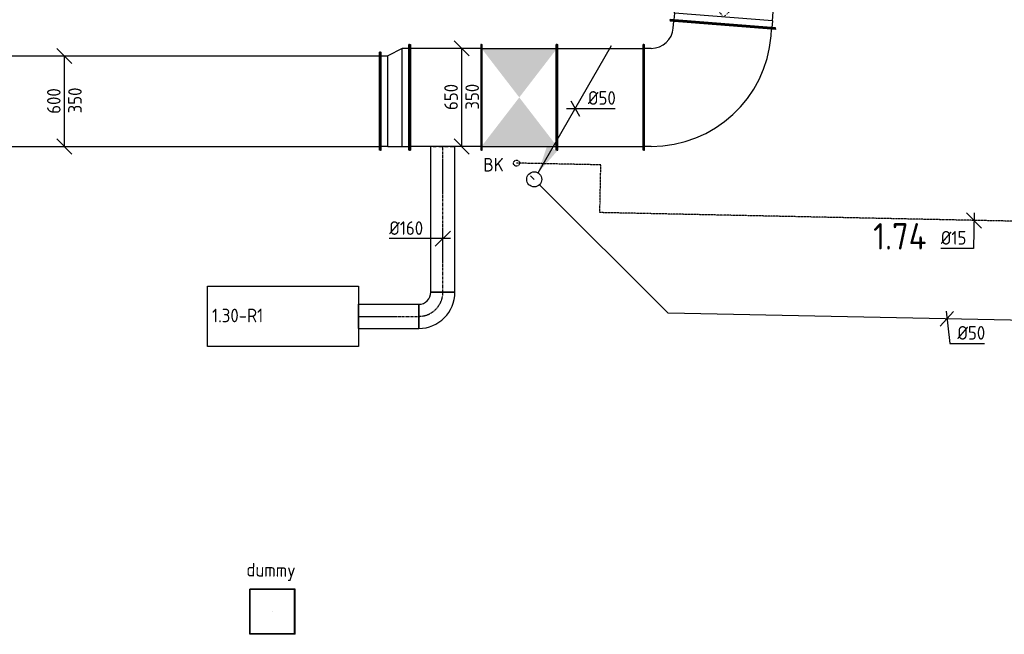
# Model space of a CAD drawing. Header units: millimetres. Extents: x -2733 to 48660, y -299 to 65852.
# Tile 28 of 44: x 19556 to 26075, y 19768 to 23840. Entities that reach past the tile are written whole.
import ezdxf

# ---------------------------------------------------------------- set-up
doc = ezdxf.new("R2010")
doc.units = ezdxf.units.MM
for name, pattern in [('2322109', [10, 5, -2, 1, -2]), ('2322121', [2000, 1000, 1000]), ('2322121_a', [2000, 1000, 1000]), ('CENTER2', [28.575, 19.05, -3.175, 3.175, -3.175]), ('SMALL_DASH', [1.5, 0.5, -1])]:
    doc.linetypes.add(name, pattern=pattern)
for name, color, linetype in [('bTuwkundig', 7, 'Continuous'), ('WL524---', 4, '2322121'), ('WL531---', 5, '2322109'), ('WL570---_APP', 2, 'Continuous'), ('WL570---_RETOUR_D', 4, 'Continuous'), ('WL570---_RETOUR_HL', 1, 'CENTER2'), ('WL570---_RETOUR_RST', 4, 'Continuous'), ('WL570---_RETOUR_RST_HL', 1, 'CENTER2'), ('WM524---', 1, 'Continuous'), ('WM531---', 1, 'Continuous'), ('WM570---', 1, 'Continuous'), ('WM570---_RETOUR', 1, 'Continuous')]:
    doc.layers.add(name, color=color, linetype=linetype)
doc.styles.add('STABICAD-018', font='ISOCP.SHX', dxfattribs={"height": 90})
doc.styles.add('STABICAD-035', font='ISOCP.SHX', dxfattribs={"height": 175})

# ---------------------------------------------------------------- blocks, each defined once
blk = doc.blocks.new('*U447')
at = {"color": 0, "linetype": 'Continuous'}
for p, q in [((0, 325, -3025), (5, 325, -3025)), ((0, -325, -3025), (0, 325, -3025)), ((5, -325, -3025), (5, 325, -3025)), ((5, 300, -3025), (3583.9, 300, -3025)), ((3588.9, 325, -3025), (3583.9, 325, -3025)), ((3583.9, -325, -3025), (3583.9, 325, -3025)), ((3588.9, -325, -3025), (3588.9, 325, -3025)), ((0, -325, -3025), (5, -325, -3025)), ((5, -300, -3025), (3583.9, -300, -3025)), ((3588.9, -325, -3025), (3583.9, -325, -3025))]:
    blk.add_line(p, q, dxfattribs=at)
at = {"layer": 'WM570---', "color": 2, "style": 'STABICAD-018'}
for tag in ['CODE', 'SECTIONCODE', 'POSITIONCODE']:
    blk.add_attdef(tag, (18355.2, 23300, 3025), '', height=1.8, dxfattribs=at)
blk = doc.blocks.new('*U453')
at = {"linetype": 'Continuous'}
for points in [[(-250, 325), (250, 325), (0, 0)], [(-250, -325), (250, -325), (0, 0)]]:
    blk.add_hatch(color=2, dxfattribs=at).paths.add_polyline_path(points, flags=0)
at = {"color": 2, "linetype": 'Continuous'}
for p, q in [((-250, 350, -3025), (-245, 350, -3025)), ((-250, -350, -3025), (-250, 350, -3025)), ((-245, -350, -3025), (-245, 350, -3025)), ((250, 350, -3025), (245, 350, -3025)), ((245, -350, -3025), (245, 350, -3025)), ((250, -350, -3025), (250, 350, -3025)), ((-245, 325, -3025), (245, 325, -3025)), ((-245, -325, -3025), (245, -325, -3025)), ((-250, -350, -3025), (-245, -350, -3025)), ((250, -350, -3025), (245, -350, -3025))]:
    blk.add_line(p, q, dxfattribs=at)
at = {"layer": 'WM570---', "color": 1, "style": 'STABICAD-018'}
for tag, p in [('PRODUCTCODE', (23888.6, 24350, 3025)), ('PRODUCTCODE2', (22863.6, 23325, 3025))]:
    blk.add_attdef(tag, p, '', height=1.8, dxfattribs=at)
at = {"layer": 'WM570---', "color": 2, "style": 'STABICAD-018'}
for tag, p in [('CODE', (22863.6, 23425, 3025)), ('FREETEXT', (22863.6, 23375, 3025)), ('SECTIONCODE', (22863.6, 23325, 3025)), ('POSITIONCODE', (22863.6, 23325, 3025)), ('INDICATIONTEXT', (22625.4, 22834, 3025))]:
    blk.add_attdef(tag, p, '', height=1.8, dxfattribs=at)
blk = doc.blocks.new('*U454')
at = {"color": 0, "linetype": 'Continuous'}
for p, q in [((0, 350, -3025), (5, 350, -3025)), ((0, -350, -3025), (0, 350, -3025)), ((5, -350, -3025), (5, 350, -3025)), ((476.2, 350, -3025), (471.2, 350, -3025)), ((471.2, -350, -3025), (471.2, 350, -3025)), ((476.2, -350, -3025), (476.2, 350, -3025)), ((5, 325, -3025), (471.2, 325, -3025)), ((5, -325, -3025), (471.2, -325, -3025)), ((0, -350, -3025), (5, -350, -3025)), ((476.2, -350, -3025), (471.2, -350, -3025))]:
    blk.add_line(p, q, dxfattribs=at)
at = {"layer": 'WM570---', "color": 2, "style": 'STABICAD-018'}
for tag in ['CODE', 'SECTIONCODE', 'POSITIONCODE']:
    blk.add_attdef(tag, (22613.6, 23325, 3025), '', height=1.8, dxfattribs=at)
blk = doc.blocks.new('*U446')
at = {"color": 0, "linetype": 'Continuous'}
for p, q in [((93.3, 350, -3025), (0, 300, -3025)), ((138.3, 350, -3025), (93.3, 350, -3025)), ((93.3, -300, -3025), (93.3, 350, -3025)), ((143.3, 375, -3025), (138.3, 375, -3025)), ((138.3, -325, -3025), (138.3, 375, -3025)), ((143.3, -325, -3025), (143.3, 375, -3025)), ((-50, 325, -3025), (-45, 325, -3025)), ((-50, -325, -3025), (-50, 325, -3025)), ((-45, -325, -3025), (-45, 325, -3025)), ((-45, 300, -3025), (0, 300, -3025)), ((0, -300, -3025), (0, 300, -3025)), ((-50, -325, -3025), (-45, -325, -3025)), ((0, -300, -3025), (-45, -300, -3025)), ((0, -300, -3025), (93.3, -300, -3025)), ((93.3, -300, -3025), (138.3, -300, -3025)), ((143.3, -325, -3025), (138.3, -325, -3025))]:
    blk.add_line(p, q, dxfattribs=at)
at = {"layer": 'WM570---', "color": 2, "style": 'STABICAD-018'}
for tag in ['CODE', 'SECTIONCODE', 'POSITIONCODE']:
    blk.add_attdef(tag, (21994.1, 23300, 3025), '', height=1.8, dxfattribs=at)
blk = doc.blocks.new('*U444')
at = {"color": 0, "linetype": 'Continuous'}
for p, q in [((-50, 375, -3025), (50, 275, -3025)), ((0, 325, -3025), (0, -325, -3025)), ((-50, -275, -3025), (50, -375, -3025))]:
    blk.add_line(p, q, dxfattribs=at)
at = {"color": 0, "linetype": 'Continuous', "style": 'STABICAD-018'}
for s, p in [('650', (-25, -83.7, -3025)), ('350', (115, -81, -3025))]:
    blk.add_text(s, height=90, rotation=90, dxfattribs=at).set_placement(p)
at = {"layer": 'WM570---', "color": 2, "style": 'STABICAD-018'}
blk.add_attdef('CODE', (22481.9, 23325, 3025), '', height=1.8, dxfattribs=at)
blk = doc.blocks.new('*U426')
at = {"color": 0, "linetype": 'Continuous'}
for p, q in [((0, 80, -3000), (397.7, 80, -3000)), ((0, -80, -3000), (0, 80, -3000)), ((397.7, 80, -3000), (397.7, -80, -3000)), ((0, -80, -3000), (397.7, -80, -3000))]:
    blk.add_line(p, q, dxfattribs=at)
at = {"layer": 'WL570---_RETOUR_HL', "linetype": 'CENTER2'}
blk.add_line((0, 0, -3000), (397.7, 0, -3000), dxfattribs=at)
at = {"layer": 'WM570---', "color": 2, "style": 'STABICAD-018'}
for tag in ['CODE', 'SECTIONCODE', 'POSITIONCODE']:
    blk.add_attdef(tag, (21800, 21874.2, 3000), '', height=1.8, dxfattribs=at)
blk = doc.blocks.new('*U424')
at = {"color": 0, "linetype": 'Continuous'}
for p, q in [((-80, 160, -3000), (80, 160, -3000)), ((-160, -80, -3000), (-160, 80, -3000))]:
    blk.add_line(p, q, dxfattribs=at)
for radius in [80, 240]:
    blk.add_arc((-160, 160, -3000), radius, 270, 0, dxfattribs=at)
at = {"layer": 'WL570---_RETOUR_HL', "linetype": 'CENTER2'}
blk.add_arc((-160, 160, -3000), 160, 270, 0, dxfattribs=at)
at = {"layer": 'WM570---', "color": 2, "style": 'STABICAD-018'}
for tag in ['CODE', 'SECTIONCODE', 'POSITIONCODE']:
    blk.add_attdef(tag, (22268.1, 21874.2, 3000), '', height=1.8, dxfattribs=at)
blk = doc.blocks.new('*U445')
at = {"color": 0, "linetype": 'Continuous'}
for p, q in [((0, 80, -3000), (965.8, 80, -3000)), ((0, -80, -3000), (0, 80, -3000)), ((0, -80, -3000), (965.8, -80, -3000))]:
    blk.add_line(p, q, dxfattribs=at)
at = {"color": 2, "linetype": 'SMALL_DASH'}
blk.add_line((965.8, 80, -3000), (965.8, -80, -3000), dxfattribs=at)
at = {"layer": 'WL570---_RETOUR_HL', "linetype": 'CENTER2'}
blk.add_line((0, 0, -3000), (965.8, 0, -3000), dxfattribs=at)
at = {"layer": 'WM570---', "color": 2, "style": 'STABICAD-018'}
for tag in ['CODE', 'SECTIONCODE', 'POSITIONCODE']:
    blk.add_attdef(tag, (22357.7, 22034.2, 3000), '', height=1.8, dxfattribs=at)
blk = doc.blocks.new('*U443')
at = {"color": 0, "linetype": 'Continuous'}
for p, q in [((-80, 0, -3000), (-355.1, 0, -3000)), ((50, 0, -3000), (-80, 0, -3000)), ((-50, -50, -3000), (50, 50, -3000))]:
    blk.add_line(p, q, dxfattribs=at)
at = {"color": 0, "linetype": 'Continuous', "style": 'STABICAD-018'}
blk.add_text('%%c160', height=90, dxfattribs=at).set_placement((-355.1, 25, -3000))
at = {"layer": 'WM570---', "color": 2, "style": 'STABICAD-018'}
blk.add_attdef('CODE', (22357.7, 22389.1, 3000), '', height=1.8, dxfattribs=at)
blk = doc.blocks.new('*U442')
at = {"color": 0, "linetype": 'Continuous'}
for p, q in [((50, 250, -3025), (-50, 350, -3025)), ((0, -300, -3025), (0, 300, -3025)), ((50, -350, -3025), (-50, -250, -3025))]:
    blk.add_line(p, q, dxfattribs=at)
at = {"color": 0, "linetype": 'Continuous', "style": 'STABICAD-018'}
for s, p in [('600', (-25, -83.7, -3025)), ('350', (115, -81, -3025))]:
    blk.add_text(s, height=90, rotation=90, dxfattribs=at).set_placement(p)
at = {"layer": 'WM570---', "color": 2, "style": 'STABICAD-018'}
blk.add_attdef('CODE', (19851.9, 23300, 3025), '', height=1.8, dxfattribs=at)
blk = doc.blocks.new('*U452')
at = {"color": 0, "linetype": 'Continuous'}
for p, q in [((0, 350, -3025), (5, 350, -3025)), ((0, -350, -3025), (0, 350, -3025)), ((5, -350, -3025), (5, 350, -3025)), ((574.1, 350, -3025), (569.1, 350, -3025)), ((569.1, -350, -3025), (569.1, 350, -3025)), ((574.1, -350, -3025), (574.1, 350, -3025)), ((5, 325, -3025), (569.1, 325, -3025)), ((5, -325, -3025), (569.1, -325, -3025)), ((0, -350, -3025), (5, -350, -3025)), ((574.1, -350, -3025), (569.1, -350, -3025))]:
    blk.add_line(p, q, dxfattribs=at)
at = {"layer": 'WM570---', "color": 2, "style": 'STABICAD-018'}
for tag in ['CODE', 'SECTIONCODE', 'POSITIONCODE']:
    blk.add_attdef(tag, (23113.6, 23325, 3025), '', height=1.8, dxfattribs=at)
blk = doc.blocks.new('*U451')
at = {"color": 0, "linetype": 'Continuous'}
for p, q in [((-310.1, 511, -3025), (-310.5, 506, -3025)), ((387.2, 450, -3025), (-310.5, 506, -3025)), ((387.6, 455, -3025), (-310.1, 511, -3025)), ((-289.2, 459.2, -3025), (-285.6, 504, -3025)), ((358.7, 407.2, -3025), (362.3, 452, -3025)), ((387.6, 455, -3025), (387.2, 450, -3025)), ((-484.6, 350, -3025), (-479.6, 350, -3025)), ((-484.6, -350, -3025), (-484.6, 350, -3025)), ((-479.6, -350, -3025), (-479.6, 350, -3025)), ((-434.6, 325, -3025), (-479.6, 325, -3025)), ((-434.6, -325, -3025), (-479.6, -325, -3025)), ((-484.6, -350, -3025), (-479.6, -350, -3025))]:
    blk.add_line(p, q, dxfattribs=at)
for radius in [145.8, 795.8]:
    blk.add_arc((-434.6, 470.8, -3025), radius, 270, 355.41248, dxfattribs=at)
at = {"layer": 'WM570---', "color": 2, "style": 'STABICAD-018'}
for tag in ['SECTIONCODE', 'CODE', 'POSITIONCODE']:
    blk.add_attdef(tag, (24172.2, 23325, 3025), '', height=1.8, dxfattribs=at)
blk = doc.blocks.new('*U456')
at = {"color": 0, "linetype": 'Continuous'}
for p, q in [((0, 350, -3025), (5, 350, -3025)), ((0, -350, -3025), (0, 350, -3025)), ((5, -350, -3025), (5, 350, -3025)), ((436.8, 350, -3025), (431.8, 350, -3025)), ((431.8, -350, -3025), (431.8, 350, -3025)), ((436.8, -350, -3025), (436.8, 350, -3025)), ((50, 325, -3025), (5, 325, -3025)), ((50, 325, -3025), (386.8, 325, -3025)), ((50, -325, -3025), (50, 325, -3025)), ((386.8, 325, -3025), (431.8, 325, -3025)), ((386.8, 325, -3025), (386.8, -325, -3025)), ((50, -325, -3025), (5, -325, -3025)), ((50, -325, -3025), (386.8, -325, -3025)), ((386.8, -325, -3025), (431.8, -325, -3025)), ((0, -350, -3025), (5, -350, -3025)), ((436.8, -350, -3025), (431.8, -350, -3025))]:
    blk.add_line(p, q, dxfattribs=at)
at = {"color": 2, "linetype": 'SMALL_DASH'}
for p in [(386.8, 325, -575), (386.8, -325, -575)]:
    blk.add_line(p, (50, 0, -175), dxfattribs=at)
at = {"layer": 'WM570---', "color": 2, "style": 'STABICAD-018'}
for tag in ['CODE', 'SECTIONCODE', 'POSITIONCODE']:
    blk.add_attdef(tag, (24211, 23808, 3025), '', height=1.8, dxfattribs=at)
blk = doc.blocks.new('*U515')
at = {"color": 0, "linetype": 'Continuous'}
for p, q in [((44.6, 49.1), (-44.6, -49.1)), ((-5.9, 50.1), (19.2, -162.7)), ((19.2, -162.7), (249.3, -162.7))]:
    blk.add_line(p, q, dxfattribs=at)
at = {"color": 0, "linetype": 'Continuous', "style": 'STABICAD-018'}
blk.add_text('%%c50', height=90, dxfattribs=at).set_placement((69.2, -137.7))
at = {"layer": 'WM570---_RETOUR', "color": 2, "style": 'STABICAD-018'}
blk.add_attdef('CODE', (25694.8, 21857.8), '', height=1.8, dxfattribs=at)
blk = doc.blocks.new('*U516')
at = {"linetype": '2322121'}
blk.add_hatch(color=2, dxfattribs=at).paths.add_polyline_path([(25, 43.3), (86.3, 224.4), (151.2, 186.9)], flags=0)
at = {"color": 2, "linetype": '2322121_a'}
blk.add_line((25, 43.3, 3000), (512.5, 887.7, 3000), dxfattribs=at)
at = {"color": 0, "linetype": '2322121'}
blk.add_line((0, 0), (0, 0, 3000), dxfattribs=at)
blk.add_circle((0, 0, 3000), 50, dxfattribs=at)
at = {"color": 2, "linetype": '2322121'}
blk.add_circle((0, 0, 3000), 50, dxfattribs=at)
at = {"layer": 'WM570---_RETOUR', "color": 2, "style": 'STABICAD-018'}
for tag, p in [('SECTIONCODE', (22962.7, 22932, 1499.5)), ('CODE', (22962.7, 22882)), ('POSITIONCODE', (22962.7, 22932, 1499.5)), ('FLOORCODE', (23012.7, 22782))]:
    blk.add_attdef(tag, p, '', height=1.8, dxfattribs=at)
blk = doc.blocks.new('*U517')
at = {"color": 0, "linetype": 'Continuous'}
for p, q in [((-57.7, 0), (34.4, 0)), ((-28.9, 50), (28.9, -50)), ((34.4, 0), (264.5, 0))]:
    blk.add_line(p, q, dxfattribs=at)
at = {"color": 0, "linetype": 'Continuous', "style": 'STABICAD-018'}
blk.add_text('%%c50', height=90, dxfattribs=at).set_placement((84.4, 25))
at = {"layer": 'WM570---_RETOUR', "color": 2, "style": 'STABICAD-018'}
blk.add_attdef('CODE', (23233.7, 23251.4), '', height=1.8, dxfattribs=at)
blk = doc.blocks.new('*U550')
at = {"color": 0, "linetype": 'Continuous'}
for p, q in [((48.9, -51), (-48.9, 51)), ((1, 50), (-3.9, -185.5)), ((-3.9, -185.5), (-219.6, -185.5))]:
    blk.add_line(p, q, dxfattribs=at)
at = {"color": 0, "linetype": 'Continuous', "style": 'STABICAD-018'}
blk.add_text('%%c15', height=90, dxfattribs=at).set_placement((-219.6, -160.5))
at = {"layer": 'WM570---_RETOUR', "color": 2, "style": 'STABICAD-018'}
blk.add_attdef('CODE', (25874, 22510.2), '', height=1.2, dxfattribs=at)
blk = doc.blocks.new('*U551')
at = {"color": 0, "linetype": '2322109'}
blk.add_circle((0, 0), 20, dxfattribs=at)
at = {"layer": 'WM570---_RETOUR', "color": 2, "style": 'STABICAD-018'}
for tag in ['CODE', 'CODE2', 'SECTIONCODE', 'INDICATIONTEXT', 'POSITIONCODE', 'LABEL']:
    blk.add_attdef(tag, (22845.6, 22889.5), '', height=1.2, dxfattribs=at)
at = {"layer": 'WM570---_RETOUR', "color": 1, "style": 'STABICAD-018'}
blk.add_attdef('PRODUCTCODE', (22845.6, 22889.5), '', height=1.8, dxfattribs=at)
blk = doc.blocks.new('*U964')
at = {"color": 0, "linetype": 'Continuous'}
for p, q in [((150, 150, -2850), (-150, 150, -2850)), ((-150, -150, -2850), (-150, 150, -2850)), ((147.5, 147.5, -2850), (-147.5, 147.5, -2850)), ((-147.5, -147.5, -2850), (-147.5, 147.5, -2850)), ((147.5, -147.5, -2850), (147.5, 147.5, -2850)), ((150, -150, -2850), (150, 150, -2850)), ((150, -150, -2850), (-150, -150, -2850)), ((147.5, -147.5, -2850), (-147.5, -147.5, -2850))]:
    blk.add_line(p, q, dxfattribs=at)
at = {"layer": 'WL570---_RETOUR_RST_HL', "linetype": 'CENTER2'}
blk.add_circle((0, 0, -2850), 0.0125, dxfattribs=at)
at = {"layer": 'WL570---_RETOUR_D', "color": 1, "style": 'STABICAD-018'}
blk.add_attdef('PRODUCTCODE', (6467.2, 62638.8, 2850), '', height=1.8, rotation=355, dxfattribs=at)
at = {"layer": 'WL570---_RETOUR_D', "color": 2, "style": 'STABICAD-018'}
for tag, p in [('CODE', (6443.6, 62319.7, 2850)), ('SECTIONCODE', (6436.2, 62219.9, 2850)), ('MATERIALCODE', (6436.2, 62219.9, 2850)), ('POSITIONCODE', (6436.2, 62219.9, 2850)), ('FLOW', (6415.7, 61883.5, 2850)), ('FLOWPREFIX', (6261.6, 61811.7, 2850)), ('FLOWSUFFIX', (6450.1, 61797.8, 2850))]:
    blk.add_attdef(tag, p, '', height=1.8, rotation=355, dxfattribs=at)

msp = doc.modelspace()

# ---------------------------------------------------------------- linework, layer by layer
at = {"layer": 'WL524---', "linetype": '2322121'}
for p, q in [((22962.7, 22782), (22938.9, 22805.8)), ((23848.4, 21896.2), (22998.1, 22746.6)), ((26442.9, 21842.2), (23848.4, 21896.2))]:
    msp.add_line(p, q, dxfattribs=at)
at = {"layer": 'WL531---', "linetype": '2322109'}
for p, q in [((23403.5, 22877.9), (22845.6, 22889.5)), ((23396.9, 22561.8), (23403.5, 22877.9)), ((26344.4, 22500.4), (23396.9, 22561.8))]:
    msp.add_line(p, q, dxfattribs=at)
at = {"layer": 'WL570---_APP'}
msp.add_lwpolyline([(20800, 22074.2), (21800, 22074.2), (21800, 21674.2), (20800, 21674.2)], close=True, dxfattribs=at)

# ---------------------------------------------------------------- block references
at = {"layer": 'WL524---', "linetype": '2322121'}
msp.add_blockref('*U516', (22962.7, 22782), dxfattribs=at)
at = {"layer": 'WL531---', "linetype": '2322109'}
msp.add_blockref('*U551', (22845.6, 22889.5), dxfattribs=at)
at = {"layer": 'WL570---_RETOUR_D', "linetype": 'Continuous'}
for name, p, rotation in [('*U456', (24211, 23808, 3025), 85.41248334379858), ('*U454', (22613.6, 23325, 3025), 180), ('*U445', (22357.7, 22034.2, 3000), 90.00000000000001)]:
    msp.add_blockref(name, p, dxfattribs=dict(at, rotation=rotation))
for name, p in [('*U451', (24172.2, 23325, 3025)), ('*U446', (21994.1, 23300, 3025)), ('*U452', (23113.6, 23325, 3025)), ('*U447', (18355.2, 23300, 3025)), ('*U424', (22357.7, 21874.2, 3000)), ('*U426', (21800, 21874.2, 3000))]:
    msp.add_blockref(name, p, dxfattribs=at)
at = {"layer": 'WL570---_RETOUR_D', "color": 2, "linetype": 'Continuous'}
ref = msp.add_blockref('*U453', (22863.6, 23325, 3025), dxfattribs=at)
ref.add_attrib('INDICATIONTEXT', 'BK', (22625.4, 22834, 3025), dxfattribs={"layer": '0', "color": 2, "linetype": 'SMALL_DASH', "height": 90, "style": 'STABICAD-018'})
at = {"layer": 'WL570---_RETOUR_RST', "linetype": 'Continuous'}
ref = msp.add_blockref('*U964', (21228.9, 19917.8, 2850), dxfattribs=at)
ref.add_attrib('PRODUCTCODE', 'dummy', (21056.7, 20151.8, 2850), dxfattribs={"layer": '0', "color": 1, "linetype": 'Continuous', "height": 90, "rotation": 359.22973, "style": 'STABICAD-018'})
at = {"layer": 'WM524---', "linetype": 'Continuous'}
for name, p in [('*U517', (23233.7, 23251.4)), ('*U515', (25694.8, 21857.8))]:
    msp.add_blockref(name, p, dxfattribs=at)
at = {"layer": 'WM531---', "linetype": 'Continuous'}
msp.add_blockref('*U550', (25874, 22510.2), dxfattribs=at)
at = {"layer": 'WM570---_RETOUR', "linetype": 'Continuous'}
for name, p in [('*U444', (22481.9, 23325, 3025)), ('*U442', (19851.9, 23300, 3025)), ('*U443', (22357.7, 22389.1, 3000))]:
    msp.add_blockref(name, p, dxfattribs=at)

# ---------------------------------------------------------------- texts
at = {"layer": 'bTuwkundig', "color": 3, "style": 'STABICAD-035'}
msp.add_text('1.74', height=175, dxfattribs=at).set_placement((25206.6, 22317.1, -500))
at = {"layer": 'WM570---', "style": 'STABICAD-018'}
msp.add_text('1.30-R1', height=90, dxfattribs=at).set_placement((20829.7, 21835.2))

doc.saveas('drawing.dxf')
